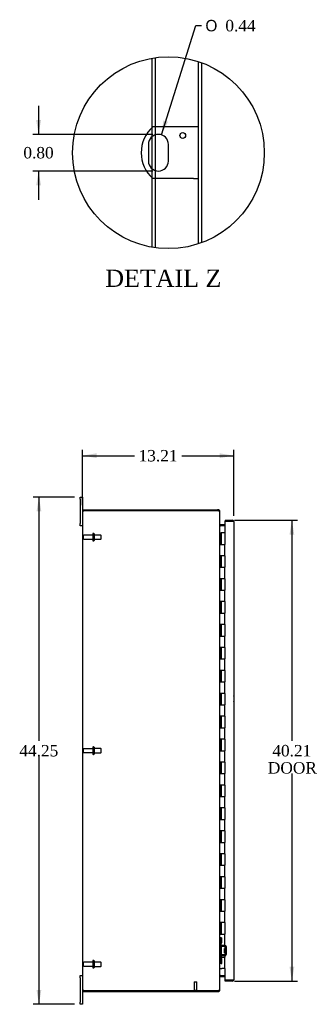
# Model space of a CAD drawing. Header units: inches. Extents: x 15 to 236, y 11 to 157.
# Tile 2 of 9: x 15 to 40, y 59 to 145. Entities that reach past the tile are written whole.
import ezdxf
from ezdxf.enums import TextEntityAlignment as Align

# ---------------------------------------------------------------- set-up
doc = ezdxf.new("R2010")
doc.units = ezdxf.units.IN
doc.header["$MEASUREMENT"] = 0
doc.layers.get('0').update_dxf_attribs({"linetype": 'CONTINUOUS'})
for name, color, linetype in [('COM40153-1', 7, 'CONTINUOUS'), ('COM42780', 7, 'CONTINUOUS'), ('COM48494', 7, 'CONTINUOUS'), ('COM48514', 7, 'CONTINUOUS'), ('COM71782-2', 7, 'CONTINUOUS'), ('DEFAULT', 7, 'CONTINUOUS'), ('FET07710', 7, 'CONTINUOUS'), ('HNG10620-38B', 7, 'CONTINUOUS'), ('HNG10620-38C', 7, 'CONTINUOUS'), ('STD21878', 7, 'CONTINUOUS'), ('STD26094', 7, 'CONTINUOUS')]:
    doc.layers.add(name, color=color, linetype=linetype)
doc.styles.add('SEACAD_SOLID_EDGE_ANSI1_SY', font='txt')
doc.styles.add('SEACAD_TIMES_NEW_ROMAN', font='times.ttf')

# ---------------------------------------------------------------- blocks, each defined once
blk = doc.blocks.new('GDIMGGROUP2')
at = {"layer": 'DEFAULT', "linetype": 'Continuous'}
for points in [[(21.561, 106.915), (20.311, 106.706), (21.561, 106.498)], [(32.271, 106.915), (32.271, 106.498), (33.521, 106.706)]]:
    blk.add_hatch(color=136, dxfattribs=at).paths.add_polyline_path(points)
at = {"layer": 'DEFAULT', "color": 136, "linetype": 'Continuous'}
for p, q in [((20.311, 102.4), (20.311, 107.206)), ((20.311, 106.706), (24.86, 106.706)), ((28.972, 106.706), (33.521, 106.706)), ((33.521, 101.466), (33.521, 107.206))]:
    blk.add_line(p, q, dxfattribs=at)
at = {"layer": 'DEFAULT', "color": 136, "linetype": 'Continuous', "style": 'SEACAD_TIMES_NEW_ROMAN'}
blk.add_text('13.21', height=1, dxfattribs=at).set_placement((25.21, 107.206), align=Align.TOP_LEFT)
blk = doc.blocks.new('GDIMGGROUP3')
at = {"layer": 'DEFAULT', "linetype": 'Continuous'}
for points in [[(16.306, 101.847), (16.723, 101.847), (16.515, 103.097)], [(16.306, 60.097), (16.515, 58.847), (16.723, 60.097)]]:
    blk.add_hatch(color=136, dxfattribs=at).paths.add_polyline_path(points)
at = {"layer": 'DEFAULT', "color": 136, "linetype": 'Continuous'}
for p, q in [((19.624, 103.097), (16.015, 103.097)), ((16.515, 103.097), (16.515, 81.822)), ((16.515, 80.472), (16.515, 58.847)), ((19.624, 58.847), (16.015, 58.847))]:
    blk.add_line(p, q, dxfattribs=at)
at = {"layer": 'DEFAULT', "color": 136, "linetype": 'Continuous', "style": 'SEACAD_TIMES_NEW_ROMAN'}
blk.add_text('44.25', height=1, dxfattribs=at).set_placement((14.808, 81.472), align=Align.TOP_LEFT)
blk = doc.blocks.new('GDIMGGROUP12')
at = {"layer": 'DEFAULT', "linetype": 'Continuous'}
for points in [[(38.796, 99.824), (38.588, 101.074), (38.379, 99.824)], [(38.796, 62.119), (38.379, 62.119), (38.588, 60.869)]]:
    blk.add_hatch(color=136, dxfattribs=at).paths.add_polyline_path(points)
at = {"layer": 'DEFAULT', "color": 136, "linetype": 'Continuous'}
for p, q in [((33.584, 101.074), (39.088, 101.074)), ((38.588, 101.074), (38.588, 81.822)), ((38.588, 78.972), (38.588, 60.869)), ((33.584, 60.869), (39.088, 60.869))]:
    blk.add_line(p, q, dxfattribs=at)
at = {"layer": 'DEFAULT', "color": 136, "linetype": 'Continuous', "style": 'SEACAD_TIMES_NEW_ROMAN'}
for s, p in [('40.21', (36.881, 81.472)), ('DOOR', (36.49, 79.972))]:
    blk.add_text(s, height=1, dxfattribs=at).set_placement(p, align=Align.TOP_LEFT)
blk = doc.blocks.new('GDIMGGROUP27')
at = {"layer": 'DEFAULT', "linetype": 'Continuous'}
for points in [[(16.276, 135.986), (16.484, 134.736), (16.693, 135.986)], [(16.276, 130.286), (16.693, 130.286), (16.484, 131.536)]]:
    blk.add_hatch(color=136, dxfattribs=at).paths.add_polyline_path(points)
at = {"layer": 'DEFAULT', "color": 136, "linetype": 'Continuous'}
for p, q in [((16.484, 137.236), (16.484, 134.736)), ((26.44, 134.736), (15.984, 134.736)), ((26.44, 131.536), (15.984, 131.536)), ((16.484, 131.536), (16.484, 129.036))]:
    blk.add_line(p, q, dxfattribs=at)
at = {"layer": 'DEFAULT', "color": 136, "linetype": 'Continuous', "style": 'SEACAD_TIMES_NEW_ROMAN'}
blk.add_text('0.80', height=1, dxfattribs=at).set_placement((15.157, 133.636), align=Align.TOP_LEFT)
blk = doc.blocks.new('GDIMGGROUP28')
at = {"layer": 'DEFAULT', "linetype": 'Continuous'}
blk.add_hatch(color=136, dxfattribs=at).paths.add_polyline_path([(27.377, 135.95), (27.201, 134.695), (27.775, 135.826)])
at = {"layer": 'DEFAULT', "color": 136, "linetype": 'Continuous'}
for p, q in [((27.201, 134.695), (30.192, 144.221)), ((30.192, 144.221), (30.692, 144.221))]:
    blk.add_line(p, q, dxfattribs=at)
for s, style, p in [('O', 'SEACAD_SOLID_EDGE_ANSI1_SY', (31.042, 144.721)), ('0.44', 'SEACAD_TIMES_NEW_ROMAN', (32.782, 144.721))]:
    blk.add_text(s, height=1, dxfattribs=dict(at, style=style)).set_placement(p, align=Align.TOP_LEFT)

msp = doc.modelspace()

# ---------------------------------------------------------------- linework, layer by layer
at = {"color": 7}
msp.add_circle((27.814, 133.136), 8.368, dxfattribs=at)
at = {"layer": 'COM40153-1', "color": 7}
for p, q in [((30.008, 135.386), (26.455, 135.386)), ((30.44, 135.386), (30.008, 135.386)), ((26.066, 133.862), (26.066, 132.41)), ((27.814, 132.41), (27.814, 133.862)), ((30.008, 130.886), (26.455, 130.886)), ((30.008, 130.886), (30.44, 130.886))]:
    msp.add_line(p, q, dxfattribs=at)
msp.add_circle((29.064, 134.638), 0.25, dxfattribs=at)
for centre, radius, start, end in [((28.44, 133.136), 3, 131.40962, 228.59038), ((26.94, 133.862), 0.874, 0, 180), ((26.94, 132.41), 0.874, 180, 0), ((32.811, 85.512), 0.75, 341.20309, 18.79691)]:
    msp.add_arc(centre, radius, start, end, dxfattribs=at)
at = {"layer": 'COM42780', "color": 7}
for p, q in [((32.311, 64.649), (32.353, 64.649)), ((32.403, 64.649), (32.353, 64.649)), ((32.403, 64.649), (32.471, 64.649)), ((32.403, 64.212), (32.403, 64.649)), ((32.406, 64.649), (32.406, 64.212)), ((32.471, 64.212), (32.471, 64.649)), ((32.353, 64.212), (32.311, 64.212)), ((32.403, 64.212), (32.353, 64.212)), ((32.403, 64.212), (32.471, 64.212)), ((32.406, 64.027), (32.406, 64.212)), ((32.741, 63.879), (32.452, 63.884)), ((32.743, 63.974), (32.453, 63.979)), ((32.693, 63.339), (32.693, 63.729)), ((32.788, 63.729), (32.693, 63.729)), ((32.883, 63.659), (32.693, 63.659)), ((32.883, 63.64), (32.693, 63.64)), ((32.797, 63.962), (32.743, 63.974)), ((32.788, 63.237), (32.788, 63.831)), ((32.883, 63.237), (32.883, 63.831)), ((32.311, 62.855), (32.353, 62.855)), ((32.353, 62.855), (32.403, 62.855)), ((32.403, 62.855), (32.471, 62.855)), ((32.403, 62.418), (32.403, 62.855)), ((32.405, 62.724), (32.406, 62.724)), ((32.405, 62.614), (32.405, 62.724)), ((32.406, 62.855), (32.406, 63.041)), ((32.406, 62.855), (32.406, 62.418)), ((32.452, 63.184), (32.741, 63.189)), ((32.453, 63.089), (32.743, 63.094)), ((32.471, 62.418), (32.471, 62.855)), ((32.693, 63.427), (32.883, 63.427)), ((32.883, 63.409), (32.693, 63.409)), ((32.693, 63.339), (32.788, 63.339)), ((32.743, 63.094), (32.797, 63.105)), ((32.353, 62.418), (32.311, 62.418)), ((32.403, 62.418), (32.353, 62.418)), ((32.403, 62.418), (32.471, 62.418)), ((32.405, 62.693), (32.406, 62.693)), ((32.405, 62.614), (32.406, 62.614)), ((32.405, 62.584), (32.405, 62.614)), ((32.405, 62.608), (32.406, 62.608)), ((32.405, 62.584), (32.406, 62.584)), ((32.405, 62.55), (32.405, 62.584)), ((32.405, 62.55), (32.406, 62.55))]:
    msp.add_line(p, q, dxfattribs=at)
for centre, radius, start, end in [((32.454, 64.027), 0.143, 180, 206.90823), ((32.454, 64.027), 0.143, 206.90823, 269), ((32.454, 64.027), 0.048, 180, 269), ((32.74, 63.831), 0.048, 0, 89), ((32.74, 63.831), 0.143, 0, 66.66652), ((32.454, 63.041), 0.143, 153.09177, 180), ((32.454, 63.041), 0.143, 91, 153.09177), ((32.454, 63.041), 0.048, 91, 180), ((32.74, 63.237), 0.048, 271, 0), ((32.74, 63.237), 0.143, 293.33348, 0)]:
    msp.add_arc(centre, radius, start, end, dxfattribs=at)
at = {"layer": 'COM48494', "color": 7}
for p, q in [((26.388, 135.324), (26.388, 141.381)), ((26.676, 135.386), (26.676, 141.426)), ((30.44, 125.19), (30.44, 141.081)), ((30.728, 125.291), (30.728, 140.98)), ((26.388, 134.539), (26.388, 135.324)), ((26.676, 134.695), (26.676, 135.386)), ((26.388, 131.732), (26.388, 134.539)), ((26.676, 131.576), (26.676, 134.695)), ((26.388, 130.947), (26.388, 131.732)), ((26.676, 130.886), (26.676, 131.576)), ((26.388, 124.89), (26.388, 130.947)), ((26.676, 124.845), (26.676, 130.886)), ((20.311, 101.9), (20.419, 101.9)), ((20.311, 101.9), (20.311, 60.044)), ((32.085, 101.9), (20.419, 101.9)), ((32.311, 60.149), (32.311, 101.794)), ((32.337, 100.572), (32.347, 100.572)), ((32.726, 100.572), (32.347, 100.572)), ((32.347, 61.371), (32.337, 61.371)), ((32.347, 61.371), (32.726, 61.371)), ((20.419, 60.044), (20.311, 60.044)), ((20.419, 60.044), (32.085, 60.044))]:
    msp.add_line(p, q, dxfattribs=at)
for centre, radius, start, end in [((32.085, 101.65), 0.25, 61.84537, 90), ((32.264, 101.79), 0.0479, 4.85781, 50.20268), ((32.453, 100.654), 0.142, 183.34421, 215.31064), ((32.453, 61.289), 0.142, 144.68935, 176.6558), ((32.264, 60.153), 0.0479, 309.79734, 355.14219), ((32.085, 60.294), 0.25, 270, 298.15463), ((32.158, 60.288), 0.219, 281.9896, 308.4732)]:
    msp.add_arc(centre, radius, start, end, dxfattribs=at)
msp.add_open_spline([(32.294, 101.827), (32.293, 101.828), (32.291, 101.83), (32.287, 101.833), (32.283, 101.836), (32.279, 101.839), (32.274, 101.842), (32.269, 101.845), (32.263, 101.848), (32.256, 101.852), (32.245, 101.856), (32.234, 101.86), (32.223, 101.864), (32.213, 101.867), (32.207, 101.869), (32.203, 101.87)], degree=3, knots=[0, 0, 0, 0, 0.058508, 0.117588, 0.177234, 0.23744, 0.298196, 0.359495, 0.421327, 0.483683, 0.609872, 0.738031, 0.824554, 0.911887, 1, 1, 1, 1], dxfattribs=at)
at = {"layer": 'COM48514', "color": 7}
for p, q in [((20.383, 101.9), (20.383, 101.972)), ((20.383, 101.972), (32.085, 101.972)), ((32.203, 101.972), (32.085, 101.972)), ((32.203, 101.9), (32.085, 101.9)), ((32.203, 101.9), (32.203, 101.972)), ((32.239, 101.864), (32.234, 101.883)), ((32.239, 101.864), (32.311, 101.864)), ((32.311, 101.794), (32.311, 101.864)), ((32.337, 100.67), (32.319, 100.608)), ((32.726, 100.669), (32.347, 100.669)), ((32.726, 100.597), (32.347, 100.597)), ((32.337, 61.273), (32.319, 61.336)), ((32.347, 61.347), (32.726, 61.347)), ((32.347, 61.275), (32.726, 61.275)), ((32.311, 60.08), (32.311, 60.149)), ((20.383, 60.044), (20.383, 59.972)), ((20.383, 59.972), (32.085, 59.972)), ((32.085, 60.044), (32.203, 60.044)), ((32.085, 59.972), (32.203, 59.972)), ((32.203, 60.044), (32.203, 59.972)), ((32.234, 60.06), (32.239, 60.08)), ((32.239, 60.08), (32.311, 60.08))]:
    msp.add_line(p, q, dxfattribs=at)
for centre, radius, start, end in [((32.203, 101.864), 0.108, 32.64308, 90.00001), ((32.203, 101.864), 0.036, 32.6431, 90), ((32.203, 101.864), 0.108, 0, 32.64312), ((32.347, 100.705), 0.036, 180, 253.77952), ((32.347, 100.705), 0.108, 253.77952, 270), ((32.347, 100.705), 0.036, 253.77952, 270), ((32.347, 61.239), 0.036, 106.22048, 180), ((32.347, 61.239), 0.108, 90, 106.22048), ((32.347, 61.239), 0.036, 90, 106.22048), ((32.203, 60.08), 0.036, 270, 327.3569), ((32.203, 60.08), 0.108, 270, 327.3569), ((32.203, 60.08), 0.108, 327.3569, 0)]:
    msp.add_arc(centre, radius, start, end, dxfattribs=at)
at = {"layer": 'COM71782-2', "color": 7}
for p, q in [((33.413, 101.002), (32.726, 101.002)), ((32.726, 101.002), (32.726, 99.972)), ((32.754, 101.074), (32.754, 101.002)), ((32.754, 101.074), (33.413, 101.074)), ((32.754, 101.002), (33.413, 101.002)), ((33.515, 101.002), (33.413, 101.002)), ((33.413, 101.002), (33.515, 101.002)), ((33.521, 100.966), (33.521, 60.977)), ((32.726, 61.972), (32.726, 60.941)), ((32.726, 60.941), (33.413, 60.941)), ((32.754, 60.869), (32.754, 60.941)), ((33.413, 60.941), (32.754, 60.941)), ((33.413, 60.869), (32.754, 60.869)), ((33.413, 60.941), (33.515, 60.941)), ((33.515, 60.941), (33.413, 60.941))]:
    msp.add_line(p, q, dxfattribs=at)
for centre, start, end in [((33.413, 100.966), 19.47122, 90), ((33.413, 100.966), 0, 19.47122), ((33.413, 60.977), 270, 340.52878), ((33.413, 60.977), 340.52878, 360)]:
    msp.add_arc(centre, 0.108, start, end, dxfattribs=at)
for centre, start_param, end_param in [((33.413, 100.966), 3.141593, 3.48143), ((33.413, 60.977), 2.801756, 3.141593)]:
    msp.add_ellipse(centre, major_axis=(-0.108, 0), ratio=0.997813, start_param=start_param, end_param=end_param, dxfattribs=at)
at = {"layer": 'FET07710', "color": 7}
for p, q in [((20.124, 102.909), (20.124, 103.097)), ((20.124, 103.097), (20.311, 103.097)), ((20.311, 103.097), (20.311, 102.909)), ((20.124, 102.909), (20.124, 100.784)), ((20.311, 102.909), (20.311, 101.9)), ((20.124, 100.597), (20.124, 100.784)), ((20.311, 100.597), (20.124, 100.597)), ((20.124, 61.159), (20.124, 61.347)), ((20.124, 61.347), (20.311, 61.347)), ((20.124, 61.159), (20.124, 59.034)), ((20.311, 60.044), (20.311, 59.034)), ((20.124, 58.847), (20.124, 59.034)), ((20.311, 58.847), (20.124, 58.847)), ((20.311, 59.034), (20.311, 58.847))]:
    msp.add_line(p, q, dxfattribs=at)
at = {"layer": 'HNG10620-38B', "color": 7}
for p, q in [((32.311, 99.972), (32.337, 99.972)), ((32.337, 99.972), (32.355, 99.972)), ((32.355, 99.972), (32.397, 99.972)), ((32.355, 99.972), (32.355, 98.972)), ((32.397, 99.972), (32.397, 98.972)), ((32.355, 98.972), (32.464, 98.972)), ((32.464, 98.972), (32.726, 98.972)), ((32.726, 97.972), (32.726, 98.972)), ((32.464, 97.972), (32.355, 97.972)), ((32.355, 97.972), (32.355, 96.972)), ((32.397, 97.972), (32.397, 96.972)), ((32.726, 97.972), (32.464, 97.972)), ((32.355, 96.972), (32.464, 96.972)), ((32.464, 96.972), (32.726, 96.972)), ((32.726, 95.972), (32.726, 96.972)), ((32.464, 95.972), (32.355, 95.972)), ((32.355, 95.972), (32.355, 94.972)), ((32.397, 95.972), (32.397, 94.972)), ((32.726, 95.972), (32.464, 95.972)), ((32.355, 94.972), (32.464, 94.972)), ((32.464, 94.972), (32.726, 94.972)), ((32.726, 93.972), (32.726, 94.972)), ((32.464, 93.972), (32.355, 93.972)), ((32.355, 93.972), (32.355, 92.972)), ((32.397, 93.972), (32.397, 92.972)), ((32.726, 93.972), (32.464, 93.972)), ((32.355, 92.972), (32.464, 92.972)), ((32.464, 92.972), (32.726, 92.972)), ((32.726, 91.972), (32.726, 92.972)), ((32.464, 91.972), (32.355, 91.972)), ((32.355, 91.972), (32.355, 90.972)), ((32.397, 91.972), (32.397, 90.972)), ((32.726, 91.972), (32.464, 91.972)), ((32.355, 90.972), (32.464, 90.972)), ((32.464, 90.972), (32.726, 90.972)), ((32.726, 89.972), (32.726, 90.972)), ((32.464, 89.972), (32.355, 89.972)), ((32.355, 89.972), (32.355, 88.972)), ((32.397, 89.972), (32.397, 88.972)), ((32.726, 89.972), (32.464, 89.972)), ((32.355, 88.972), (32.464, 88.972)), ((32.464, 88.972), (32.726, 88.972)), ((32.726, 87.972), (32.726, 88.972)), ((32.464, 87.972), (32.355, 87.972)), ((32.355, 87.972), (32.355, 86.972)), ((32.397, 87.972), (32.397, 86.972)), ((32.726, 87.972), (32.464, 87.972)), ((32.355, 86.972), (32.464, 86.972)), ((32.464, 86.972), (32.726, 86.972)), ((32.726, 85.972), (32.726, 86.972)), ((32.464, 85.972), (32.355, 85.972)), ((32.355, 85.972), (32.355, 84.972)), ((32.397, 85.972), (32.397, 84.972)), ((32.726, 85.972), (32.464, 85.972)), ((32.355, 84.972), (32.464, 84.972)), ((32.464, 84.972), (32.726, 84.972)), ((32.726, 83.972), (32.726, 84.972)), ((32.464, 83.972), (32.355, 83.972)), ((32.355, 83.972), (32.355, 82.972)), ((32.397, 83.972), (32.397, 82.972)), ((32.726, 83.972), (32.464, 83.972)), ((32.355, 82.972), (32.464, 82.972)), ((32.464, 82.972), (32.726, 82.972)), ((32.726, 81.972), (32.726, 82.972)), ((32.464, 81.972), (32.355, 81.972)), ((32.355, 81.972), (32.355, 80.972)), ((32.397, 81.972), (32.397, 80.972)), ((32.726, 81.972), (32.464, 81.972)), ((32.355, 80.972), (32.464, 80.972)), ((32.464, 80.972), (32.726, 80.972)), ((32.726, 79.972), (32.726, 80.972)), ((32.464, 79.972), (32.355, 79.972)), ((32.355, 79.972), (32.355, 78.972)), ((32.397, 79.972), (32.397, 78.972)), ((32.726, 79.972), (32.464, 79.972)), ((32.355, 78.972), (32.464, 78.972)), ((32.464, 78.972), (32.726, 78.972)), ((32.726, 77.972), (32.726, 78.972)), ((32.464, 77.972), (32.355, 77.972)), ((32.355, 77.972), (32.355, 76.972)), ((32.397, 77.972), (32.397, 76.972)), ((32.726, 77.972), (32.464, 77.972)), ((32.355, 76.972), (32.464, 76.972)), ((32.464, 76.972), (32.726, 76.972)), ((32.726, 75.972), (32.726, 76.972)), ((32.464, 75.972), (32.355, 75.972)), ((32.355, 75.972), (32.355, 74.972)), ((32.397, 75.972), (32.397, 74.972)), ((32.726, 75.972), (32.464, 75.972)), ((32.355, 74.972), (32.464, 74.972)), ((32.464, 74.972), (32.726, 74.972)), ((32.726, 73.972), (32.726, 74.972)), ((32.464, 73.972), (32.355, 73.972)), ((32.355, 73.972), (32.355, 72.972)), ((32.397, 73.972), (32.397, 72.972)), ((32.726, 73.972), (32.464, 73.972)), ((32.355, 72.972), (32.464, 72.972)), ((32.464, 72.972), (32.726, 72.972)), ((32.726, 71.972), (32.726, 72.972)), ((32.464, 71.972), (32.355, 71.972)), ((32.355, 71.972), (32.355, 70.972)), ((32.397, 71.972), (32.397, 70.972)), ((32.726, 71.972), (32.464, 71.972)), ((32.355, 70.972), (32.464, 70.972)), ((32.464, 70.972), (32.726, 70.972)), ((32.726, 69.972), (32.726, 70.972)), ((32.464, 69.972), (32.355, 69.972)), ((32.355, 69.972), (32.355, 68.972)), ((32.397, 69.972), (32.397, 68.972)), ((32.726, 69.972), (32.464, 69.972)), ((32.355, 68.972), (32.464, 68.972)), ((32.464, 68.972), (32.726, 68.972)), ((32.726, 67.972), (32.726, 68.972)), ((32.464, 67.972), (32.355, 67.972)), ((32.355, 67.972), (32.355, 66.972)), ((32.397, 67.972), (32.397, 66.972)), ((32.726, 67.972), (32.464, 67.972)), ((32.355, 66.972), (32.464, 66.972)), ((32.464, 66.972), (32.726, 66.972)), ((32.726, 65.972), (32.726, 66.972)), ((32.464, 65.972), (32.355, 65.972)), ((32.355, 65.972), (32.355, 64.972)), ((32.397, 65.972), (32.397, 64.972)), ((32.726, 65.972), (32.464, 65.972)), ((32.355, 64.972), (32.464, 64.972)), ((32.464, 64.972), (32.726, 64.972)), ((32.726, 63.972), (32.726, 64.972)), ((32.464, 63.972), (32.355, 63.972)), ((32.355, 63.972), (32.355, 62.972)), ((32.397, 63.972), (32.397, 62.972)), ((32.726, 63.972), (32.464, 63.972)), ((32.355, 62.972), (32.464, 62.972)), ((32.464, 62.972), (32.726, 62.972)), ((32.726, 61.972), (32.726, 62.972)), ((32.311, 61.972), (32.337, 61.972)), ((32.337, 61.972), (32.464, 61.972)), ((32.726, 61.972), (32.464, 61.972))]:
    msp.add_line(p, q, dxfattribs=at)
at = {"layer": 'HNG10620-38C', "color": 7}
for p, q in [((32.726, 99.972), (32.419, 99.972)), ((32.419, 99.972), (32.419, 98.972)), ((32.726, 99.972), (32.726, 98.972)), ((32.464, 98.972), (32.726, 98.972)), ((32.726, 97.972), (32.726, 98.972)), ((32.419, 97.972), (32.419, 96.972)), ((32.726, 97.972), (32.464, 97.972)), ((32.726, 97.972), (32.726, 96.972)), ((32.464, 96.972), (32.726, 96.972)), ((32.726, 95.972), (32.726, 96.972)), ((32.419, 95.972), (32.419, 94.972)), ((32.726, 95.972), (32.464, 95.972)), ((32.726, 95.972), (32.726, 94.972)), ((32.464, 94.972), (32.726, 94.972)), ((32.726, 93.972), (32.726, 94.972)), ((32.419, 93.972), (32.419, 92.972)), ((32.726, 93.972), (32.464, 93.972)), ((32.726, 93.972), (32.726, 92.972)), ((32.464, 92.972), (32.726, 92.972)), ((32.726, 91.972), (32.726, 92.972)), ((32.419, 91.972), (32.419, 90.972)), ((32.726, 91.972), (32.464, 91.972)), ((32.726, 91.972), (32.726, 90.972)), ((32.464, 90.972), (32.726, 90.972)), ((32.726, 89.972), (32.726, 90.972)), ((32.419, 89.972), (32.419, 88.972)), ((32.726, 89.972), (32.464, 89.972)), ((32.726, 89.972), (32.726, 88.972)), ((32.464, 88.972), (32.726, 88.972)), ((32.726, 87.972), (32.726, 88.972)), ((32.419, 87.972), (32.419, 86.972)), ((32.726, 87.972), (32.464, 87.972)), ((32.726, 87.972), (32.726, 86.972)), ((32.464, 86.972), (32.726, 86.972)), ((32.726, 85.972), (32.726, 86.972)), ((32.419, 85.972), (32.419, 84.972)), ((32.726, 85.972), (32.464, 85.972)), ((32.726, 85.972), (32.726, 84.972)), ((32.464, 84.972), (32.726, 84.972)), ((32.726, 83.972), (32.726, 84.972)), ((32.419, 83.972), (32.419, 82.972)), ((32.726, 83.972), (32.464, 83.972)), ((32.726, 83.972), (32.726, 82.972)), ((32.464, 82.972), (32.726, 82.972)), ((32.726, 81.972), (32.726, 82.972)), ((32.419, 81.972), (32.419, 80.972)), ((32.726, 81.972), (32.464, 81.972)), ((32.726, 81.972), (32.726, 80.972)), ((32.464, 80.972), (32.726, 80.972)), ((32.726, 79.972), (32.726, 80.972)), ((32.419, 79.972), (32.419, 78.972)), ((32.726, 79.972), (32.464, 79.972)), ((32.726, 79.972), (32.726, 78.972)), ((32.464, 78.972), (32.726, 78.972)), ((32.726, 77.972), (32.726, 78.972)), ((32.419, 77.972), (32.419, 76.972)), ((32.726, 77.972), (32.464, 77.972)), ((32.726, 77.972), (32.726, 76.972)), ((32.464, 76.972), (32.726, 76.972)), ((32.726, 75.972), (32.726, 76.972)), ((32.419, 75.972), (32.419, 74.972)), ((32.726, 75.972), (32.464, 75.972)), ((32.726, 75.972), (32.726, 74.972)), ((32.464, 74.972), (32.726, 74.972)), ((32.726, 73.972), (32.726, 74.972)), ((32.419, 73.972), (32.419, 72.972)), ((32.726, 73.972), (32.464, 73.972)), ((32.726, 73.972), (32.726, 72.972)), ((32.464, 72.972), (32.726, 72.972)), ((32.726, 71.972), (32.726, 72.972)), ((32.419, 71.972), (32.419, 70.972)), ((32.726, 71.972), (32.464, 71.972)), ((32.726, 71.972), (32.726, 70.972)), ((32.464, 70.972), (32.726, 70.972)), ((32.726, 69.972), (32.726, 70.972)), ((32.419, 69.972), (32.419, 68.972)), ((32.726, 69.972), (32.464, 69.972)), ((32.726, 69.972), (32.726, 68.972)), ((32.464, 68.972), (32.726, 68.972)), ((32.726, 67.972), (32.726, 68.972)), ((32.419, 67.972), (32.419, 66.972)), ((32.726, 67.972), (32.464, 67.972)), ((32.726, 67.972), (32.726, 66.972)), ((32.464, 66.972), (32.726, 66.972)), ((32.726, 65.972), (32.726, 66.972)), ((32.419, 65.972), (32.419, 64.972)), ((32.726, 65.972), (32.464, 65.972)), ((32.726, 65.972), (32.726, 64.972)), ((32.464, 64.972), (32.726, 64.972)), ((32.726, 63.972), (32.726, 64.972)), ((32.419, 63.972), (32.419, 62.972)), ((32.726, 63.972), (32.464, 63.972)), ((32.726, 63.972), (32.726, 62.972)), ((32.464, 62.972), (32.726, 62.972)), ((32.726, 61.972), (32.726, 62.972))]:
    msp.add_line(p, q, dxfattribs=at)
at = {"layer": 'STD21878', "color": 7}
for p, q in [((30.054, 60.794), (30.304, 60.794)), ((30.054, 60.794), (30.054, 60.075)), ((30.304, 60.075), (30.304, 60.794)), ((30.039, 60.075), (30.32, 60.075)), ((30.039, 60.075), (30.039, 60.044)), ((30.039, 60.044), (30.32, 60.044)), ((30.32, 60.044), (30.32, 60.075))]:
    msp.add_line(p, q, dxfattribs=at)
at = {"layer": 'STD26094', "color": 7}
for p, q in [((20.383, 99.702), (20.383, 99.492)), ((21.22, 99.762), (20.443, 99.762)), ((21.22, 99.892), (21.22, 99.302)), ((21.29, 99.922), (21.25, 99.922)), ((21.32, 99.892), (21.32, 99.302)), ((21.908, 99.784), (21.32, 99.784)), ((21.908, 99.784), (21.908, 99.409)), ((21.945, 99.747), (21.908, 99.784)), ((21.945, 99.447), (21.945, 99.747)), ((20.443, 99.432), (21.22, 99.432)), ((21.25, 99.272), (21.29, 99.272)), ((21.32, 99.409), (21.908, 99.409)), ((21.908, 99.409), (21.945, 99.447)), ((20.383, 81.077), (20.383, 80.867)), ((21.22, 81.137), (20.443, 81.137)), ((20.443, 80.807), (21.22, 80.807)), ((21.22, 81.267), (21.22, 80.677)), ((21.29, 81.297), (21.25, 81.297)), ((21.32, 81.267), (21.32, 80.677)), ((21.908, 81.159), (21.32, 81.159)), ((21.32, 80.784), (21.908, 80.784)), ((21.908, 81.159), (21.908, 80.784)), ((21.945, 81.122), (21.908, 81.159)), ((21.908, 80.784), (21.945, 80.822)), ((21.945, 80.822), (21.945, 81.122)), ((21.25, 80.647), (21.29, 80.647)), ((20.383, 62.452), (20.383, 62.242)), ((21.22, 62.512), (20.443, 62.512)), ((20.443, 62.182), (21.22, 62.182)), ((21.22, 62.642), (21.22, 62.052)), ((21.29, 62.672), (21.25, 62.672)), ((21.25, 62.022), (21.29, 62.022)), ((21.32, 62.642), (21.32, 62.052)), ((21.908, 62.534), (21.32, 62.534)), ((21.32, 62.159), (21.908, 62.159)), ((21.908, 62.534), (21.908, 62.159)), ((21.945, 62.497), (21.908, 62.534)), ((21.908, 62.159), (21.945, 62.197)), ((21.945, 62.197), (21.945, 62.497))]:
    msp.add_line(p, q, dxfattribs=at)
for centre, radius, start, end in [((20.443, 99.702), 0.06, 90, 180), ((21.25, 99.892), 0.03, 90, 180), ((21.29, 99.892), 0.03, 0, 90), ((20.443, 99.492), 0.06, 180, 270), ((21.25, 99.302), 0.03, 180, 270), ((21.29, 99.302), 0.03, 270, 0), ((20.443, 81.077), 0.06, 90, 180), ((20.443, 80.867), 0.06, 180, 270), ((21.25, 81.267), 0.03, 90, 180), ((21.29, 81.267), 0.03, 0, 90), ((21.25, 80.677), 0.03, 180, 270), ((21.29, 80.677), 0.03, 270, 0), ((20.443, 62.452), 0.06, 90, 180), ((20.443, 62.242), 0.06, 180, 270), ((21.25, 62.642), 0.03, 90, 180), ((21.25, 62.052), 0.03, 180, 270), ((21.29, 62.642), 0.03, 0, 90), ((21.29, 62.052), 0.03, 270, 0)]:
    msp.add_arc(centre, radius, start, end, dxfattribs=at)

# ---------------------------------------------------------------- block references
at = {"layer": 'DEFAULT', "color": 7}
for name in ['GDIMGGROUP28', 'GDIMGGROUP27', 'GDIMGGROUP2', 'GDIMGGROUP3', 'GDIMGGROUP12']:
    msp.add_blockref(name, (0, 0), dxfattribs=at)

# ---------------------------------------------------------------- texts
at = {"layer": 'DEFAULT', "color": 7, "style": 'SEACAD_TIMES_NEW_ROMAN'}
msp.add_text('DETAIL Z', height=1.5, dxfattribs=at).set_placement((22.305, 122.933), align=Align.TOP_LEFT)

doc.saveas('drawing.dxf')
